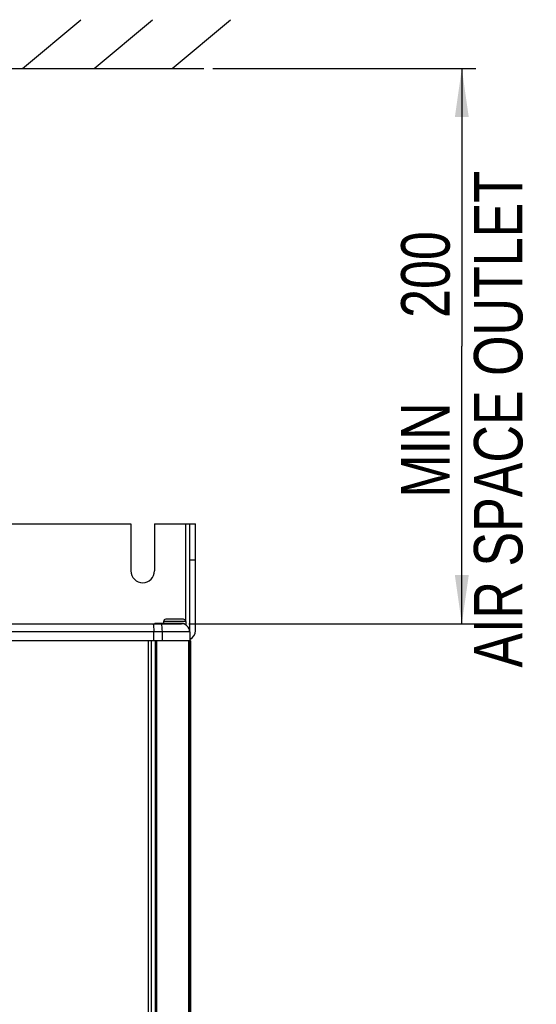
# Model space of a CAD drawing. Extents: x 0 to 594, y 0 to 420.
# Tile 24 of 101: x 115 to 152, y 244 to 315. Entities that reach past the tile are written whole.
import ezdxf

# ---------------------------------------------------------------- set-up
doc = ezdxf.new("R2010")
doc.units = 0
doc.header["$LTSCALE"] = 32.67
doc.layers.get('0').update_dxf_attribs({"linetype": 'CONTINUOUS'})
doc.styles.get("Standard").update_dxf_attribs({"font": 'txt', "width": 0.8})
doc.dimstyles.get("Standard").update_dxf_attribs({"dimtxt": 2.5, "dimasz": 2.5, "dimexe": 1.25, "dimexo": 0.625, "dimtad": 1, "dimcen": 2.5, "dimazin": 3, "dimtfac": 1, "dimtmove": 0, "dimatfit": 3})

# ---------------------------------------------------------------- blocks, each defined once
blk = doc.blocks.new('_FILLED')
at = {"color": 0, "linetype": 'BYBLOCK'}
blk.add_solid([(0, 0), (-1, 0.143), (-1, -0.143)], dxfattribs=at)
blk = doc.blocks.new('*D1')
at = {"color": 2, "linetype": 'CONTINUOUS'}
for p, q in [((128.742, 311.152), (147.704, 311.152)), ((146.704, 311.152), (146.704, 291.153)), ((146.704, 271.153), (146.704, 291.153)), ((127.006, 271.153), (147.704, 271.153))]:
    blk.add_line(p, q, dxfattribs=at)
at = {"color": 2, "linetype": 'CONTINUOUS', "xscale": 3.5, "yscale": 3.5, "zscale": 3.5}
for p, rotation in [((146.704, 311.152), 90), ((146.704, 271.153), 270)]:
    blk.add_blockref('_FILLED', p, dxfattribs=dict(at, rotation=rotation))
at = {"color": 5, "linetype": 'CONTINUOUS', "width": 0.8}
for s, p in [('AIR SPACE OUTLET', (151.079, 267.987)), ('200', (145.829, 293.187)), (' MIN ', (145.829, 279.187))]:
    blk.add_text(s, height=3.5, rotation=90, dxfattribs=at).set_placement(p)

msp = doc.modelspace()

# ---------------------------------------------------------------- linework, layer by layer
at = {"color": 7, "linetype": 'CONTINUOUS'}
for p, q in [((115.03, 311.152), (119.224, 314.671)), ((120.193, 311.152), (124.387, 314.671)), ((125.825, 311.152), (130.019, 314.671)), ((66.041, 311.152), (128.088, 311.152)), ((70.542, 278.353), (122.842, 278.353)), ((122.842, 278.353), (122.842, 274.953)), ((124.542, 278.353), (124.542, 274.953)), ((124.542, 278.353), (127.492, 278.353)), ((127.092, 270.653), (127.092, 278.353)), ((127.492, 270.653), (127.492, 278.353)), ((68.102, 271.153), (126.481, 271.153)), ((126.622, 271.173), (124.612, 271.173)), ((125.192, 271.303), (125.192, 271.173)), ((126.622, 271.473), (125.362, 271.473)), ((126.792, 271.303), (126.792, 271.067)), ((124.492, 269.953), (124.491, 270.564)), ((127.081, 270.564), (127.092, 269.953)), ((83.858, 269.953), (127.092, 269.953)), ((124.292, 269.953), (124.292, 174.013)), ((124.592, 269.953), (124.592, 173.952)), ((126.992, 269.953), (126.992, 173.952)), ((127.082, 173.952), (127.082, 269.953)), ((127.082, 269.928), (127.172, 269.928)), ((127.172, 173.977), (127.172, 269.928)), ((127.132, 257.322), (127.132, 258.582))]:
    msp.add_line(p, q, dxfattribs=at)
at = {"color": 9, "linetype": 'CONTINUOUS'}
for p, q in [((126.792, 271.303), (126.792, 278.353)), ((127.092, 275.753), (127.492, 275.753)), ((126.792, 271.303), (125.192, 271.303)), ((127.081, 270.564), (83.792, 270.564)), ((125.108, 269.953), (125.106, 270.564)), ((124.092, 269.953), (124.092, 174.009)), ((124.696, 269.953), (124.696, 173.952))]:
    msp.add_line(p, q, dxfattribs=at)
at = {"color": 7, "linetype": 'CONTINUOUS'}
msp.add_lwpolyline([(124.438, 271.153), (124.454, 271.125), (124.469, 271.041), (124.48, 270.911), (124.488, 270.746), (124.491, 270.564)], dxfattribs=at)
at = {"color": 9, "linetype": 'CONTINUOUS'}
msp.add_lwpolyline([(125.106, 270.564), (125.101, 270.747), (125.086, 270.911), (125.063, 271.041), (125.034, 271.125), (125.002, 271.153)], dxfattribs=at)
at = {"color": 7, "linetype": 'CONTINUOUS'}
for centre, radius, start, end in [((123.692, 274.953), 0.85, 180, 360), ((124.612, 271.003), 0.17, 90, 118.06199), ((125.362, 271.303), 0.17, 90, 180), ((125.362, 271.003), 0.17, 90, 118.06199), ((126.481, 270.553), 0.6, 0.99992, 89.99991), ((126.622, 271.303), 0.17, 0, 90), ((126.622, 271.003), 0.17, 25.42101, 90), ((126.792, 270.653), 0.3, 344.49871, 360), ((126.792, 270.653), 0.7, 295.27214, 360), ((126.962, 258.582), 0.17, 0, 45.09785), ((126.962, 257.322), 0.17, 314.90215, 360)]:
    msp.add_arc(centre, radius, start, end, dxfattribs=at)

# ---------------------------------------------------------------- dimensions: what is measured, and where the dimension line sits
at = {"color": 2, "linetype": 'CONTINUOUS'}
dim = msp.add_linear_dim(base=(146.704, 271.153), p1=(128.742, 311.152), p2=(127.006, 271.153), angle=270, dimstyle='Standard', dxfattribs=at)
dim.commit()
dim.dimension.update_dxf_attribs({"geometry": '*D1', "text_midpoint": (146.704, 290.387), "dimtype": 128})

doc.saveas('drawing.dxf')
